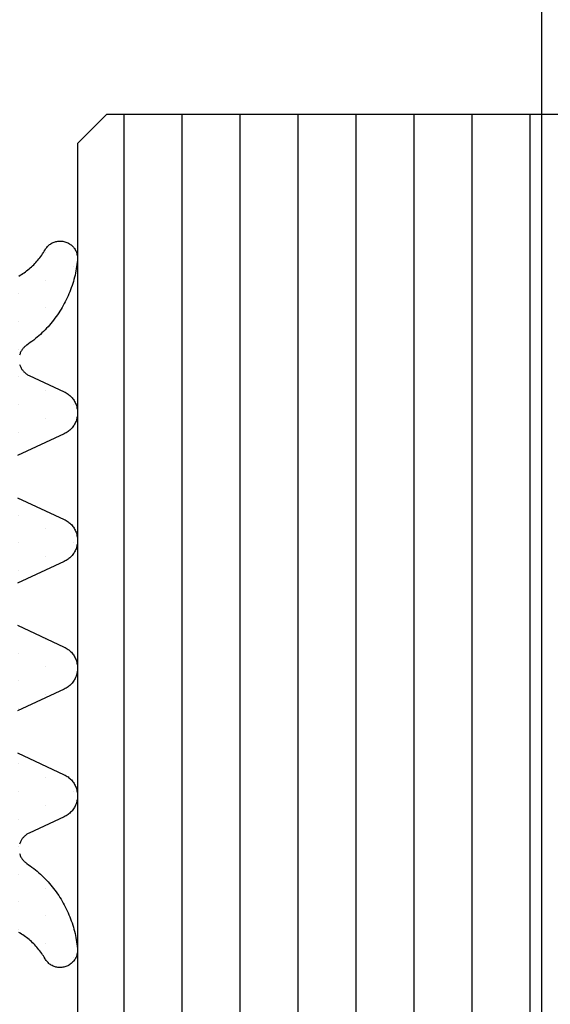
# Model space of a CAD drawing. Extents: x 4615668 to 9294084, y 5325188 to 10688993.
# Tile 246 of 256: x 4639512.983 to 4639513.898, y 5327417.823 to 5327419.52. Entities that reach past the tile are written whole.
import ezdxf

# ---------------------------------------------------------------- set-up
doc = ezdxf.new("R2010")
doc.units = 0
doc.header["$MEASUREMENT"] = 0
doc.layers.add('A_wymiary', color=152, linetype='Continuous', lineweight=5)
doc.layers.add('K-OPISY', color=252, linetype='Continuous', lineweight=15)
for name, color, linetype in [('CrossSectionsGlass', 7, 'Continuous'), ('CrossSectionsGums', 7, 'Continuous'), ('CrossSectionsProfils', 7, 'Continuous'), ('DIM', 7, 'Continuous')]:
    doc.layers.add(name, color=color, linetype=linetype)
doc.styles.add('Arial Narrow 20', font='arial.ttf', dxfattribs={"height": 20})
doc.styles.add('Simplex', font='simplex.shx')
doc.dimstyles.new('1do100 ok', dxfattribs={"dimscale": 0.5, "dimtxt": 12, "dimasz": 25, "dimexe": 20, "dimexo": 0, "dimgap": 5, "dimtad": 1, "dimdec": 0, "dimzin": 9, "dimtxsty": 'Arial Narrow 20', "dimblk": 'ARCHTICK', "dimcen": 3, "dimdle": 20, "dimclrd": 256, "dimclre": 256, "dimclrt": 256, "dimadec": 0, "dimazin": 2, "dimtfac": 1, "dimtdec": 0, "dimtix": 1, "dimtmove": 2, "dimatfit": 3, "dimldrblk": 'NONE', "dimfxl": 0, "dimtvp": 1, "dimtolj": 1, "dimtzin": 0, "dimlwd": 5, "dimlwe": 5, "dimarcsym": 0})
doc.dimstyles.new('1do50', dxfattribs={"dimscale": 5, "dimtxt": 2.5, "dimasz": 2.5, "dimexe": 2.5, "dimexo": 0.5, "dimgap": 1, "dimtad": 1, "dimdec": 1, "dimrnd": 0.5, "dimzin": 12, "dimdsep": 46, "dimtxsty": 'Simplex', "dimblk": 'OBLIQUE', "dimcen": 0.5, "dimdle": 2.5, "dimclrd": 256, "dimclre": 256, "dimclrt": 256, "dimadec": 1, "dimazin": 3, "dimtfac": 1, "dimtdec": 1, "dimtix": 1, "dimtmove": 0, "dimatfit": 3, "dimfxl": 0, "dimtolj": 1, "dimtzin": 0, "dimarcsym": 0})

# ---------------------------------------------------------------- blocks, each defined once
blk = doc.blocks.new('Hatch19038', base_point=(6840.81, 665.518))
at = {"layer": 'CrossSectionsGums', "color": 8}
for p, q in [((6270.288, 677.449), (6270.288, 677.449)), ((6270.764, 677.449), (6270.764, 677.449)), ((6273.145, 677.449), (6273.145, 677.449)), ((6275.05, 677.449), (6275.05, 677.449)), ((6277.431, 677.449), (6277.431, 677.449)), ((6279.812, 677.449), (6279.812, 677.449)), ((6282.194, 677.449), (6282.194, 677.449)), ((6270.526, 676.973), (6270.526, 676.973)), ((6271.002, 676.973), (6271.002, 676.973)), ((6271.479, 676.973), (6271.479, 676.973)), ((6272.907, 676.973), (6272.907, 676.973)), ((6273.384, 676.973), (6273.384, 676.973)), ((6274.812, 676.973), (6274.812, 676.973)), ((6275.289, 676.973), (6275.289, 676.973)), ((6275.765, 676.973), (6275.765, 676.973)), ((6277.193, 676.973), (6277.193, 676.973)), ((6277.67, 676.973), (6277.67, 676.973)), ((6279.575, 676.973), (6279.575, 676.973)), ((6280.051, 676.973), (6280.051, 676.973)), ((6281.48, 676.973), (6281.48, 676.973)), ((6281.956, 676.973), (6281.956, 676.973)), ((6282.432, 676.973), (6282.432, 676.973)), ((6270.764, 676.496), (6270.764, 676.496)), ((6271.24, 676.496), (6271.24, 676.496)), ((6271.716, 676.496), (6271.716, 676.496)), ((6272.193, 676.496), (6272.193, 676.496)), ((6272.669, 676.496), (6272.669, 676.496)), ((6273.146, 676.496), (6273.146, 676.496)), ((6273.622, 676.496), (6273.622, 676.496)), ((6274.574, 676.496), (6274.574, 676.496)), ((6275.05, 676.496), (6275.05, 676.496)), ((6275.526, 676.496), (6275.526, 676.496)), ((6276.955, 676.496), (6276.955, 676.496)), ((6277.432, 676.496), (6277.432, 676.496)), ((6277.908, 676.496), (6277.908, 676.496)), ((6279.336, 676.496), (6279.336, 676.496)), ((6279.813, 676.496), (6279.813, 676.496)), ((6280.289, 676.496), (6280.289, 676.496)), ((6280.765, 676.496), (6280.765, 676.496)), ((6281.242, 676.496), (6281.242, 676.496)), ((6281.718, 676.496), (6281.718, 676.496)), ((6271.002, 676.02), (6271.002, 676.02)), ((6271.478, 676.02), (6271.478, 676.02)), ((6271.955, 676.02), (6271.955, 676.02)), ((6272.431, 676.02), (6272.431, 676.02)), ((6272.907, 676.02), (6272.907, 676.02)), ((6273.383, 676.02), (6273.383, 676.02)), ((6273.859, 676.02), (6273.859, 676.02)), ((6274.336, 676.02), (6274.336, 676.02)), ((6274.812, 676.02), (6274.812, 676.02)), ((6275.288, 676.02), (6275.288, 676.02)), ((6275.765, 676.02), (6275.765, 676.02)), ((6276.241, 676.02), (6276.241, 676.02)), ((6276.717, 676.02), (6276.717, 676.02)), ((6277.193, 676.02), (6277.193, 676.02)), ((6277.669, 676.02), (6277.669, 676.02)), ((6278.146, 676.02), (6278.146, 676.02)), ((6278.622, 676.02), (6278.622, 676.02)), ((6279.098, 676.02), (6279.098, 676.02)), ((6279.575, 676.02), (6279.575, 676.02)), ((6280.051, 676.02), (6280.051, 676.02)), ((6280.527, 676.02), (6280.527, 676.02)), ((6281.003, 676.02), (6281.003, 676.02)), ((6281.479, 676.02), (6281.479, 676.02)), ((6271.24, 675.544), (6271.24, 675.544)), ((6271.717, 675.544), (6271.717, 675.544)), ((6272.193, 675.544), (6272.193, 675.544)), ((6272.669, 675.544), (6272.669, 675.544)), ((6273.146, 675.544), (6273.146, 675.544)), ((6273.622, 675.544), (6273.622, 675.544)), ((6274.098, 675.544), (6274.098, 675.544)), ((6274.574, 675.544), (6274.574, 675.544)), ((6275.05, 675.544), (6275.05, 675.544)), ((6275.527, 675.544), (6275.527, 675.544)), ((6276.003, 675.544), (6276.003, 675.544)), ((6276.479, 675.544), (6276.479, 675.544)), ((6276.956, 675.544), (6276.956, 675.544)), ((6277.432, 675.544), (6277.432, 675.544)), ((6277.908, 675.544), (6277.908, 675.544)), ((6278.384, 675.544), (6278.384, 675.544)), ((6278.86, 675.544), (6278.86, 675.544)), ((6279.337, 675.544), (6279.337, 675.544)), ((6279.813, 675.544), (6279.813, 675.544)), ((6280.289, 675.544), (6280.289, 675.544)), ((6280.766, 675.544), (6280.766, 675.544)), ((6281.242, 675.544), (6281.242, 675.544)), ((6281.718, 675.544), (6281.718, 675.544)), ((6271.002, 675.068), (6271.002, 675.068)), ((6271.479, 675.068), (6271.479, 675.068)), ((6271.955, 675.068), (6271.955, 675.068)), ((6272.431, 675.068), (6272.431, 675.068)), ((6272.907, 675.068), (6272.907, 675.068)), ((6273.383, 675.068), (6273.383, 675.068)), ((6273.86, 675.068), (6273.86, 675.068)), ((6274.336, 675.068), (6274.336, 675.068)), ((6274.812, 675.068), (6274.812, 675.068)), ((6275.289, 675.068), (6275.289, 675.068)), ((6275.765, 675.068), (6275.765, 675.068)), ((6276.241, 675.068), (6276.241, 675.068)), ((6276.717, 675.068), (6276.717, 675.068)), ((6277.193, 675.068), (6277.193, 675.068)), ((6277.669, 675.068), (6277.669, 675.068)), ((6278.146, 675.068), (6278.146, 675.068)), ((6278.622, 675.068), (6278.622, 675.068)), ((6279.099, 675.068), (6279.099, 675.068)), ((6279.575, 675.068), (6279.575, 675.068)), ((6280.051, 675.068), (6280.051, 675.068)), ((6280.527, 675.068), (6280.527, 675.068)), ((6281.003, 675.068), (6281.003, 675.068)), ((6281.479, 675.068), (6281.479, 675.068)), ((6271.24, 674.591), (6271.24, 674.591)), ((6271.716, 674.591), (6271.716, 674.591)), ((6272.193, 674.591), (6272.193, 674.591)), ((6272.669, 674.591), (6272.669, 674.591)), ((6273.145, 674.591), (6273.145, 674.591)), ((6273.622, 674.591), (6273.622, 674.591)), ((6274.098, 674.591), (6274.098, 674.591)), ((6274.574, 674.591), (6274.574, 674.591)), ((6275.05, 674.591), (6275.05, 674.591)), ((6275.526, 674.591), (6275.526, 674.591)), ((6276.002, 674.591), (6276.002, 674.591)), ((6276.479, 674.591), (6276.479, 674.591)), ((6276.955, 674.591), (6276.955, 674.591)), ((6277.431, 674.591), (6277.431, 674.591)), ((6277.908, 674.591), (6277.908, 674.591)), ((6278.384, 674.591), (6278.384, 674.591)), ((6278.86, 674.591), (6278.86, 674.591)), ((6279.336, 674.591), (6279.336, 674.591)), ((6279.812, 674.591), (6279.812, 674.591)), ((6280.289, 674.591), (6280.289, 674.591)), ((6280.765, 674.591), (6280.765, 674.591)), ((6281.241, 674.591), (6281.241, 674.591)), ((6281.718, 674.591), (6281.718, 674.591)), ((6271.002, 674.115), (6271.002, 674.115)), ((6271.479, 674.115), (6271.479, 674.115)), ((6271.955, 674.115), (6271.955, 674.115)), ((6272.431, 674.115), (6272.431, 674.115)), ((6272.907, 674.115), (6272.907, 674.115)), ((6273.384, 674.115), (6273.384, 674.115)), ((6273.86, 674.115), (6273.86, 674.115)), ((6274.336, 674.115), (6274.336, 674.115)), ((6274.812, 674.115), (6274.812, 674.115)), ((6275.289, 674.115), (6275.289, 674.115)), ((6275.765, 674.115), (6275.765, 674.115)), ((6276.241, 674.115), (6276.241, 674.115)), ((6276.717, 674.115), (6276.717, 674.115)), ((6277.193, 674.115), (6277.193, 674.115)), ((6277.67, 674.115), (6277.67, 674.115)), ((6278.146, 674.115), (6278.146, 674.115)), ((6278.623, 674.115), (6278.623, 674.115)), ((6279.099, 674.115), (6279.099, 674.115)), ((6279.575, 674.115), (6279.575, 674.115)), ((6280.051, 674.115), (6280.051, 674.115)), ((6280.527, 674.115), (6280.527, 674.115)), ((6281.003, 674.115), (6281.003, 674.115)), ((6281.48, 674.115), (6281.48, 674.115)), ((6271.24, 673.639), (6271.24, 673.639)), ((6271.717, 673.639), (6271.717, 673.639)), ((6272.193, 673.639), (6272.193, 673.639)), ((6272.669, 673.639), (6272.669, 673.639)), ((6273.146, 673.639), (6273.146, 673.639)), ((6273.622, 673.639), (6273.622, 673.639)), ((6274.098, 673.639), (6274.098, 673.639)), ((6274.574, 673.639), (6274.574, 673.639)), ((6275.05, 673.639), (6275.05, 673.639)), ((6275.526, 673.639), (6275.526, 673.639)), ((6276.003, 673.639), (6276.003, 673.639)), ((6276.479, 673.639), (6276.479, 673.639)), ((6276.955, 673.639), (6276.955, 673.639)), ((6277.432, 673.639), (6277.432, 673.639)), ((6277.908, 673.639), (6277.908, 673.639)), ((6278.384, 673.639), (6278.384, 673.639)), ((6278.86, 673.639), (6278.86, 673.639)), ((6279.336, 673.639), (6279.336, 673.639)), ((6279.813, 673.639), (6279.813, 673.639)), ((6280.289, 673.639), (6280.289, 673.639)), ((6280.765, 673.639), (6280.765, 673.639)), ((6281.242, 673.639), (6281.242, 673.639)), ((6281.718, 673.639), (6281.718, 673.639)), ((6271.002, 673.163), (6271.002, 673.163)), ((6271.479, 673.163), (6271.479, 673.163)), ((6271.955, 673.163), (6271.955, 673.163)), ((6272.431, 673.163), (6272.431, 673.163)), ((6272.907, 673.163), (6272.907, 673.163)), ((6273.383, 673.163), (6273.383, 673.163)), ((6273.859, 673.163), (6273.859, 673.163)), ((6274.336, 673.163), (6274.336, 673.163)), ((6274.812, 673.163), (6274.812, 673.163)), ((6278.146, 673.163), (6278.146, 673.163)), ((6278.622, 673.163), (6278.622, 673.163)), ((6279.098, 673.163), (6279.098, 673.163)), ((6279.575, 673.163), (6279.575, 673.163)), ((6280.051, 673.163), (6280.051, 673.163)), ((6280.527, 673.163), (6280.527, 673.163)), ((6281.003, 673.163), (6281.003, 673.163)), ((6281.479, 673.163), (6281.479, 673.163)), ((6271.241, 672.686), (6271.241, 672.686)), ((6271.717, 672.686), (6271.717, 672.686)), ((6272.193, 672.686), (6272.193, 672.686)), ((6272.669, 672.686), (6272.669, 672.686)), ((6273.146, 672.686), (6273.146, 672.686)), ((6273.622, 672.686), (6273.622, 672.686)), ((6274.098, 672.686), (6274.098, 672.686)), ((6274.574, 672.686), (6274.574, 672.686)), ((6278.384, 672.686), (6278.384, 672.686)), ((6278.86, 672.686), (6278.86, 672.686)), ((6279.337, 672.686), (6279.337, 672.686)), ((6279.813, 672.686), (6279.813, 672.686)), ((6280.289, 672.686), (6280.289, 672.686)), ((6280.766, 672.686), (6280.766, 672.686)), ((6281.242, 672.686), (6281.242, 672.686)), ((6281.718, 672.686), (6281.718, 672.686)), ((6271.002, 672.21), (6271.002, 672.21)), ((6271.479, 672.21), (6271.479, 672.21)), ((6271.955, 672.21), (6271.955, 672.21)), ((6272.431, 672.21), (6272.431, 672.21)), ((6272.907, 672.21), (6272.907, 672.21)), ((6273.383, 672.21), (6273.383, 672.21)), ((6273.86, 672.21), (6273.86, 672.21)), ((6274.336, 672.21), (6274.336, 672.21)), ((6278.146, 672.21), (6278.146, 672.21)), ((6278.622, 672.21), (6278.622, 672.21)), ((6279.099, 672.21), (6279.099, 672.21)), ((6279.575, 672.21), (6279.575, 672.21)), ((6280.051, 672.21), (6280.051, 672.21)), ((6280.527, 672.21), (6280.527, 672.21)), ((6281.003, 672.21), (6281.003, 672.21)), ((6281.479, 672.21), (6281.479, 672.21)), ((6271.24, 671.734), (6271.24, 671.734)), ((6271.716, 671.734), (6271.716, 671.734)), ((6272.193, 671.734), (6272.193, 671.734)), ((6272.669, 671.734), (6272.669, 671.734)), ((6273.145, 671.734), (6273.145, 671.734)), ((6273.622, 671.734), (6273.622, 671.734)), ((6274.098, 671.734), (6274.098, 671.734)), ((6274.574, 671.734), (6274.574, 671.734)), ((6278.384, 671.734), (6278.384, 671.734)), ((6278.86, 671.734), (6278.86, 671.734)), ((6279.336, 671.734), (6279.336, 671.734)), ((6279.812, 671.734), (6279.812, 671.734)), ((6280.289, 671.734), (6280.289, 671.734)), ((6280.765, 671.734), (6280.765, 671.734)), ((6281.241, 671.734), (6281.241, 671.734)), ((6281.718, 671.734), (6281.718, 671.734)), ((6271.002, 671.258), (6271.002, 671.258)), ((6271.479, 671.258), (6271.479, 671.258)), ((6271.955, 671.258), (6271.955, 671.258)), ((6272.431, 671.258), (6272.431, 671.258)), ((6272.907, 671.258), (6272.907, 671.258)), ((6273.384, 671.258), (6273.384, 671.258)), ((6273.86, 671.258), (6273.86, 671.258)), ((6274.336, 671.258), (6274.336, 671.258)), ((6278.146, 671.258), (6278.146, 671.258)), ((6278.623, 671.258), (6278.623, 671.258)), ((6279.099, 671.258), (6279.099, 671.258)), ((6279.575, 671.258), (6279.575, 671.258)), ((6280.051, 671.258), (6280.051, 671.258)), ((6280.527, 671.258), (6280.527, 671.258)), ((6281.003, 671.258), (6281.003, 671.258)), ((6281.48, 671.258), (6281.48, 671.258)), ((6271.24, 670.781), (6271.24, 670.781)), ((6271.717, 670.781), (6271.717, 670.781)), ((6272.193, 670.781), (6272.193, 670.781)), ((6272.669, 670.781), (6272.669, 670.781)), ((6273.146, 670.781), (6273.146, 670.781)), ((6274.098, 670.781), (6274.098, 670.781)), ((6274.574, 670.781), (6274.574, 670.781)), ((6278.384, 670.781), (6278.384, 670.781)), ((6278.86, 670.781), (6278.86, 670.781)), ((6279.336, 670.781), (6279.336, 670.781)), ((6279.813, 670.781), (6279.813, 670.781)), ((6280.289, 670.781), (6280.289, 670.781)), ((6280.765, 670.781), (6280.765, 670.781)), ((6281.242, 670.781), (6281.242, 670.781)), ((6281.718, 670.781), (6281.718, 670.781)), ((6274.336, 670.305), (6274.336, 670.305)), ((6278.146, 670.305), (6278.146, 670.305)), ((6278.622, 670.305), (6278.622, 670.305)), ((6274.098, 669.829), (6274.098, 669.829)), ((6274.574, 669.829), (6274.574, 669.829)), ((6278.384, 669.829), (6278.384, 669.829)), ((6278.86, 669.829), (6278.86, 669.829)), ((6274.336, 669.353), (6274.336, 669.353)), ((6278.146, 669.353), (6278.146, 669.353)), ((6278.622, 669.353), (6278.622, 669.353)), ((6273.622, 668.876), (6273.622, 668.876)), ((6274.098, 668.876), (6274.098, 668.876)), ((6274.574, 668.876), (6274.574, 668.876)), ((6278.384, 668.876), (6278.384, 668.876)), ((6278.86, 668.876), (6278.86, 668.876)), ((6273.859, 668.4), (6273.859, 668.4)), ((6274.335, 668.4), (6274.335, 668.4)), ((6274.812, 668.4), (6274.812, 668.4)), ((6275.288, 668.4), (6275.288, 668.4)), ((6275.765, 668.4), (6275.765, 668.4)), ((6276.241, 668.4), (6276.241, 668.4)), ((6276.717, 668.4), (6276.717, 668.4)), ((6277.193, 668.4), (6277.193, 668.4)), ((6277.669, 668.4), (6277.669, 668.4)), ((6278.146, 668.4), (6278.146, 668.4)), ((6278.622, 668.4), (6278.622, 668.4)), ((6274.574, 667.924), (6274.574, 667.924)), ((6275.05, 667.924), (6275.05, 667.924)), ((6277.908, 667.924), (6277.908, 667.924)), ((6278.384, 667.924), (6278.384, 667.924))]:
    blk.add_line(p, q, dxfattribs=at)
blk = doc.blocks.new('120483', base_point=(6270.809, 670.518))
at = {"layer": 'CrossSectionsGums', "color": 1, "flags": 128}
for points in [[(6282.026, 676.505), (6282.04, 676.529), (6282.054, 676.552), (6282.068, 676.574), (6282.083, 676.596), (6282.099, 676.618), (6282.115, 676.64), (6282.132, 676.661), (6282.149, 676.682), (6282.167, 676.703), (6282.185, 676.723), (6282.203, 676.742), (6282.222, 676.762), (6282.241, 676.78), (6282.261, 676.799), (6282.281, 676.817), (6282.301, 676.834), (6282.322, 676.851), (6282.343, 676.868), (6282.365, 676.884), (6282.387, 676.9), (6282.409, 676.915), (6282.432, 676.929), (6282.455, 676.943), (6282.478, 676.957), (6282.478, 676.957), (6282.493, 676.966), (6282.507, 676.976), (6282.521, 676.986), (6282.534, 676.998), (6282.546, 677.01), (6282.558, 677.023), (6282.569, 677.036), (6282.579, 677.05), (6282.588, 677.065), (6282.597, 677.08), (6282.604, 677.096), (6282.611, 677.112), (6282.617, 677.129), (6282.622, 677.145), (6282.625, 677.162), (6282.628, 677.18), (6282.629, 677.197), (6282.63, 677.214), (6282.63, 677.232), (6282.628, 677.249), (6282.626, 677.266), (6282.623, 677.283), (6282.619, 677.3), (6282.613, 677.317), (6282.607, 677.333), (6282.6, 677.349), (6282.592, 677.364), (6282.583, 677.379), (6282.573, 677.393), (6282.563, 677.407), (6282.552, 677.42), (6282.54, 677.433), (6282.526, 677.445), (6282.513, 677.456), (6282.499, 677.466), (6282.484, 677.475), (6282.469, 677.484), (6282.454, 677.491), (6282.438, 677.498), (6282.421, 677.504), (6282.404, 677.508), (6282.388, 677.512), (6282.37, 677.515), (6282.353, 677.517), (6282.335, 677.518), (6282.318, 677.518), (6282.301, 677.516), (6282.301, 677.516), (6282.264, 677.512), (6282.227, 677.508), (6282.189, 677.502), (6282.152, 677.496), (6282.115, 677.489), (6282.079, 677.482), (6282.042, 677.474), (6282.005, 677.465), (6281.969, 677.455), (6281.933, 677.445), (6281.897, 677.434), (6281.861, 677.422), (6281.826, 677.41), (6281.791, 677.397), (6281.756, 677.384), (6281.721, 677.37), (6281.687, 677.355), (6281.652, 677.339), (6281.619, 677.323), (6281.585, 677.306), (6281.552, 677.289), (6281.519, 677.271), (6281.486, 677.252), (6281.454, 677.233), (6281.422, 677.213), (6281.391, 677.193), (6281.36, 677.172), (6281.329, 677.15), (6281.299, 677.128), (6281.269, 677.105), (6281.24, 677.082), (6281.21, 677.058), (6281.182, 677.034), (6281.154, 677.009), (6281.126, 676.983), (6281.1, 676.957), (6281.073, 676.931), (6281.047, 676.904), (6281.021, 676.876), (6280.996, 676.848), (6280.972, 676.82), (6280.948, 676.791), (6280.924, 676.762), (6280.901, 676.732), (6280.879, 676.702), (6280.857, 676.672), (6280.836, 676.641), (6280.836, 676.641), (6280.828, 676.63), (6280.82, 676.619), (6280.811, 676.609), (6280.802, 676.599), (6280.792, 676.589), (6280.782, 676.58), (6280.772, 676.572), (6280.761, 676.564), (6280.75, 676.556), (6280.738, 676.549), (6280.727, 676.542), (6280.714, 676.536), (6280.702, 676.531), (6280.689, 676.526), (6280.677, 676.522), (6280.664, 676.518)], [(6280.504, 676.519), (6280.491, 676.523), (6280.479, 676.528), (6280.466, 676.533), (6280.454, 676.539), (6280.441, 676.545), (6280.43, 676.552), (6280.418, 676.559), (6280.408, 676.567), (6280.397, 676.575), (6280.387, 676.584), (6280.377, 676.593), (6280.368, 676.603), (6280.358, 676.613), (6280.35, 676.624), (6280.342, 676.634), (6280.334, 676.646), (6280.327, 676.657), (6280.321, 676.669), (6280.315, 676.681), (6280.315, 676.681), (6280.032, 677.287), (6280.024, 677.304), (6280.014, 677.321), (6280.004, 677.337), (6279.993, 677.353), (6279.981, 677.369), (6279.969, 677.383), (6279.956, 677.397), (6279.942, 677.411), (6279.927, 677.424), (6279.913, 677.436), (6279.897, 677.447), (6279.88, 677.458), (6279.864, 677.467), (6279.847, 677.476), (6279.83, 677.485), (6279.812, 677.492), (6279.793, 677.498), (6279.775, 677.504), (6279.756, 677.508), (6279.737, 677.512), (6279.718, 677.515), (6279.699, 677.517), (6279.679, 677.518), (6279.66, 677.518), (6279.641, 677.517), (6279.622, 677.515), (6279.603, 677.512), (6279.583, 677.508), (6279.565, 677.504), (6279.546, 677.498), (6279.528, 677.492), (6279.51, 677.485), (6279.493, 677.476), (6279.476, 677.467), (6279.459, 677.458), (6279.443, 677.447), (6279.427, 677.436), (6279.412, 677.424), (6279.397, 677.411), (6279.384, 677.397), (6279.371, 677.383), (6279.358, 677.369), (6279.346, 677.353), (6279.335, 677.337), (6279.325, 677.321), (6279.316, 677.304), (6279.307, 677.287), (6279.307, 677.287), (6278.932, 676.483)], [(6278.207, 676.483), (6277.833, 677.287), (6277.824, 677.304), (6277.814, 677.321), (6277.804, 677.337), (6277.793, 677.353), (6277.781, 677.369), (6277.769, 677.383), (6277.756, 677.397), (6277.742, 677.411), (6277.728, 677.424), (6277.712, 677.436), (6277.697, 677.447), (6277.681, 677.458), (6277.664, 677.467), (6277.647, 677.476), (6277.629, 677.485), (6277.611, 677.492), (6277.593, 677.498), (6277.575, 677.504), (6277.556, 677.508), (6277.537, 677.512), (6277.518, 677.515), (6277.499, 677.517), (6277.479, 677.518), (6277.46, 677.518), (6277.441, 677.517), (6277.421, 677.515), (6277.402, 677.512), (6277.384, 677.508), (6277.365, 677.504), (6277.346, 677.498), (6277.328, 677.492), (6277.31, 677.485), (6277.292, 677.476), (6277.275, 677.467), (6277.259, 677.458), (6277.243, 677.447), (6277.227, 677.436), (6277.212, 677.424), (6277.198, 677.411), (6277.184, 677.397), (6277.17, 677.383), (6277.158, 677.369), (6277.146, 677.353), (6277.135, 677.337), (6277.125, 677.321), (6277.116, 677.304), (6277.107, 677.287), (6277.107, 677.287), (6276.732, 676.483)], [(6276.007, 676.483), (6275.632, 677.287), (6275.624, 677.304), (6275.614, 677.321), (6275.604, 677.337), (6275.593, 677.353), (6275.582, 677.369), (6275.569, 677.383), (6275.556, 677.397), (6275.542, 677.411), (6275.527, 677.424), (6275.512, 677.436), (6275.497, 677.447), (6275.48, 677.458), (6275.464, 677.467), (6275.447, 677.476), (6275.429, 677.485), (6275.412, 677.492), (6275.393, 677.498), (6275.375, 677.504), (6275.356, 677.508), (6275.337, 677.512), (6275.318, 677.515), (6275.299, 677.517), (6275.279, 677.518), (6275.26, 677.518), (6275.241, 677.517), (6275.222, 677.515), (6275.203, 677.512), (6275.184, 677.508), (6275.165, 677.504), (6275.146, 677.498), (6275.128, 677.492), (6275.11, 677.485), (6275.093, 677.476), (6275.076, 677.467), (6275.059, 677.458), (6275.043, 677.447), (6275.027, 677.436), (6275.012, 677.424), (6274.998, 677.411), (6274.984, 677.397), (6274.971, 677.383), (6274.958, 677.369), (6274.946, 677.353), (6274.936, 677.337), (6274.925, 677.321), (6274.916, 677.304), (6274.907, 677.287), (6274.907, 677.287), (6274.532, 676.483)], [(6273.807, 676.483), (6273.432, 677.287), (6273.424, 677.304), (6273.415, 677.321), (6273.404, 677.337), (6273.393, 677.353), (6273.381, 677.369), (6273.369, 677.383), (6273.356, 677.397), (6273.342, 677.411), (6273.328, 677.424), (6273.312, 677.436), (6273.297, 677.447), (6273.281, 677.458), (6273.264, 677.467), (6273.247, 677.476), (6273.229, 677.485), (6273.211, 677.492), (6273.193, 677.498), (6273.175, 677.504), (6273.156, 677.508), (6273.137, 677.512), (6273.118, 677.515), (6273.099, 677.517), (6273.08, 677.518), (6273.06, 677.518), (6273.041, 677.517), (6273.021, 677.515), (6273.002, 677.512), (6272.983, 677.508), (6272.965, 677.504), (6272.946, 677.498), (6272.928, 677.492), (6272.91, 677.485), (6272.893, 677.476), (6272.875, 677.467), (6272.859, 677.458), (6272.843, 677.447), (6272.827, 677.436), (6272.812, 677.424), (6272.798, 677.411), (6272.784, 677.397), (6272.771, 677.383), (6272.758, 677.369), (6272.747, 677.353), (6272.735, 677.337), (6272.725, 677.321), (6272.716, 677.304), (6272.707, 677.287), (6272.707, 677.287), (6272.425, 676.681), (6272.419, 676.669), (6272.412, 676.657), (6272.405, 676.646), (6272.397, 676.634), (6272.39, 676.624), (6272.381, 676.613), (6272.372, 676.603), (6272.363, 676.593), (6272.353, 676.584), (6272.343, 676.575), (6272.332, 676.567), (6272.321, 676.559), (6272.31, 676.552), (6272.298, 676.545), (6272.286, 676.539), (6272.274, 676.533), (6272.261, 676.528), (6272.249, 676.523), (6272.236, 676.519)], [(6272.076, 676.518), (6272.063, 676.522), (6272.05, 676.526), (6272.038, 676.531), (6272.025, 676.536), (6272.013, 676.542), (6272.001, 676.549), (6271.99, 676.556), (6271.979, 676.564), (6271.968, 676.572), (6271.958, 676.58), (6271.947, 676.589), (6271.938, 676.599), (6271.929, 676.609), (6271.92, 676.619), (6271.912, 676.63), (6271.904, 676.641), (6271.904, 676.641), (6271.882, 676.672), (6271.861, 676.702), (6271.838, 676.732), (6271.815, 676.762), (6271.792, 676.791), (6271.768, 676.82), (6271.744, 676.848), (6271.718, 676.876), (6271.693, 676.904), (6271.667, 676.931), (6271.64, 676.957), (6271.613, 676.983), (6271.585, 677.009), (6271.558, 677.034), (6271.529, 677.058), (6271.5, 677.082), (6271.471, 677.105), (6271.44, 677.128), (6271.411, 677.15), (6271.38, 677.172), (6271.349, 677.193), (6271.317, 677.213), (6271.285, 677.233), (6271.253, 677.252), (6271.221, 677.271), (6271.188, 677.289), (6271.154, 677.306), (6271.121, 677.323), (6271.087, 677.339), (6271.053, 677.355), (6271.019, 677.37), (6270.984, 677.384), (6270.949, 677.397), (6270.914, 677.41), (6270.878, 677.422), (6270.842, 677.434), (6270.807, 677.445), (6270.771, 677.455), (6270.734, 677.465), (6270.698, 677.474), (6270.661, 677.482), (6270.624, 677.489), (6270.587, 677.496), (6270.55, 677.502), (6270.513, 677.508), (6270.476, 677.512), (6270.438, 677.516), (6270.438, 677.516), (6270.421, 677.518), (6270.404, 677.518), (6270.387, 677.517), (6270.369, 677.515), (6270.352, 677.512), (6270.335, 677.508), (6270.318, 677.504), (6270.302, 677.498), (6270.286, 677.491), (6270.271, 677.484), (6270.255, 677.475), (6270.241, 677.466), (6270.227, 677.456), (6270.213, 677.445), (6270.2, 677.433), (6270.188, 677.42), (6270.177, 677.407), (6270.166, 677.393), (6270.156, 677.379), (6270.147, 677.364), (6270.139, 677.349), (6270.132, 677.333), (6270.126, 677.317), (6270.121, 677.3), (6270.117, 677.283), (6270.113, 677.266), (6270.111, 677.249), (6270.109, 677.232), (6270.109, 677.214), (6270.11, 677.197), (6270.112, 677.18), (6270.114, 677.162), (6270.118, 677.145), (6270.123, 677.129), (6270.128, 677.112), (6270.135, 677.096), (6270.143, 677.08), (6270.151, 677.065), (6270.16, 677.05), (6270.17, 677.036), (6270.181, 677.023), (6270.193, 677.01), (6270.206, 676.998), (6270.218, 676.986), (6270.232, 676.976), (6270.247, 676.966), (6270.261, 676.957), (6270.261, 676.957), (6270.285, 676.943), (6270.308, 676.929), (6270.33, 676.915), (6270.353, 676.9), (6270.375, 676.884), (6270.396, 676.868), (6270.417, 676.851), (6270.438, 676.834), (6270.459, 676.817), (6270.479, 676.799), (6270.499, 676.78), (6270.518, 676.762), (6270.537, 676.742), (6270.555, 676.723), (6270.573, 676.703), (6270.591, 676.682), (6270.608, 676.661), (6270.625, 676.64), (6270.64, 676.618), (6270.656, 676.596), (6270.671, 676.574), (6270.686, 676.552), (6270.7, 676.529), (6270.713, 676.505)]]:
    blk.add_lwpolyline(points, dxfattribs=at)
at = {"layer": 'CrossSectionsGums'}
blk.add_blockref('Hatch19038', (6840.81, 665.518), dxfattribs=at)
blk = doc.blocks.new('G$CF6DD062E')
at = {"layer": 'A_wymiary', "ltscale": 40}
blk.add_lwpolyline([(762.156, 6965.317), (762.156, 635.317), (762.156, 295.317), (831.627, 295.317), (831.627, 606.915, 0.029325), (831.405, 607.609), (826.869, 612.145, -0.198912), (825.698, 614.973), (825.697, 635.316), (828.697, 635.317), (828.695, 616.317, 0.414258), (829.695, 615.317), (830.698, 615.317, 0.444219), (831.656, 616.317), (831.656, 635.317), (831.656, 635.317), (867.156, 635.317), (867.156, 6965.317)], format="xyb", close=True, dxfattribs=at)
blk.add_lwpolyline([(847.156, 6965.317), (867.156, 6965.317), (867.156, 635.317), (847.156, 635.317)], close=True, dxfattribs=at)
at = {"layer": 'CrossSectionsGlass'}
for p, q in [((859.154, 3328.817), (859.654, 3329.317)), ((867.454, 3329.317), (859.654, 3329.317)), ((859.954, 3329.317), (859.954, 671.317)), ((860.954, 3329.317), (860.954, 671.317)), ((861.954, 3329.317), (861.954, 671.317)), ((862.954, 3329.317), (862.954, 671.317)), ((863.954, 3329.317), (863.954, 671.317)), ((864.954, 3329.317), (864.954, 671.317)), ((865.954, 3329.317), (865.954, 671.317)), ((866.954, 3329.317), (866.954, 671.317)), ((859.154, 3328.817), (859.154, 671.817))]:
    blk.add_line(p, q, dxfattribs=at)
at = {"layer": 'CrossSectionsProfils', "ltscale": 40}
blk.add_lwpolyline([(847.155, 6965.317), (867.154, 6965.317), (867.154, 635.317), (847.155, 635.317)], close=True, dxfattribs=at)
at = {"layer": 'CrossSectionsGums', "yscale": -1, "rotation": 90.00000000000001}
blk.add_blockref('120483', (852.154, 3315.317), dxfattribs=at)
blk = doc.blocks.new('_Oblique')
at = {"color": 0, "linetype": 'ByBlock', "lineweight": -2}
blk.add_line((-0.5, -0.5), (0.5, 0.5), dxfattribs=at)
blk = doc.blocks.new('_ArchTick')
at = {"color": 0, "linetype": 'ByBlock', "const_width": 0.15}
blk.add_lwpolyline([(-0.5, -0.5), (0.5, 0.5)], dxfattribs=at)
blk = doc.blocks.new('*D5685')
at = {"layer": 'Defpoints', "color": 0}
for p in [(4639513.7829, 5327784.9675), (4639627.6994, 5327784.9675), (4639498.7835, 5327149.9675)]:
    blk.add_point(p, dxfattribs=at)
at = {"layer": 'DIM', "lineweight": 5, "ltscale": 40}
for p, q in [((4639627.6994, 5327139.9675), (4639627.6994, 5327794.9675)), ((4639513.7829, 5327784.9675), (4639637.6994, 5327784.9675)), ((4639498.7835, 5327149.9675), (4639637.6994, 5327149.9675))]:
    blk.add_line(p, q, dxfattribs=at)
at = {"layer": 'DIM', "linetype": 'ByBlock', "lineweight": 5, "xscale": 12.5, "yscale": 12.5, "zscale": 12.5}
for p, rotation in [((4639627.6994, 5327784.9675), 90), ((4639627.6994, 5327149.9675), 270)]:
    blk.add_blockref('_ArchTick', p, dxfattribs=dict(at, rotation=rotation))
at = {"layer": 'DIM', "lineweight": 0, "ltscale": 40, "insert": (4639614.9812, 5327467.4675), "char_height": 20, "attachment_point": 5, "rotation": 90, "style": 'Arial Narrow 20'}
blk.add_mtext('\\A1;635', dxfattribs=at)
blk = doc.blocks.new('_None')

msp = doc.modelspace()

# ---------------------------------------------------------------- block references
at = {"layer": 'A_wymiary', "ltscale": 40, "xscale": 0.1, "yscale": 0.1, "zscale": 0.1}
msp.add_blockref('G$CF6DD062E', (4639427.1679, 5327086.4248), dxfattribs=at)

# ---------------------------------------------------------------- dimensions: what is measured, and where the dimension line sits
at = {"layer": 'DIM', "color": 1, "lineweight": 0, "ltscale": 40}
dim = msp.add_linear_dim(base=(4639627.6994, 5327784.9675), p1=(4639498.7835, 5327149.9675), p2=(4639513.7829, 5327784.9675), angle=90, dimstyle='1do100 ok', override={"dimfxl": 1, "dimfxlon": 0}, dxfattribs=at)
dim.commit()
dim.dimension.update_dxf_attribs({"geometry": '*D5685', "text_midpoint": (4639614.9812, 5327467.4675)})

# ---------------------------------------------------------------- leaders
at = {"layer": 'K-OPISY', "annotation_type": 0, "has_hookline": 1, "hookline_direction": 0, "text_width": 126}
msp.add_leader([(4639493.7903, 5327453.5809), (4639517.2128, 5327409.1547), (4639529.7128, 5327409.1547)], dimstyle='1do50', override={"dimgap": 1, "dimtad": 1}, dxfattribs=at)

doc.saveas('drawing.dxf')
